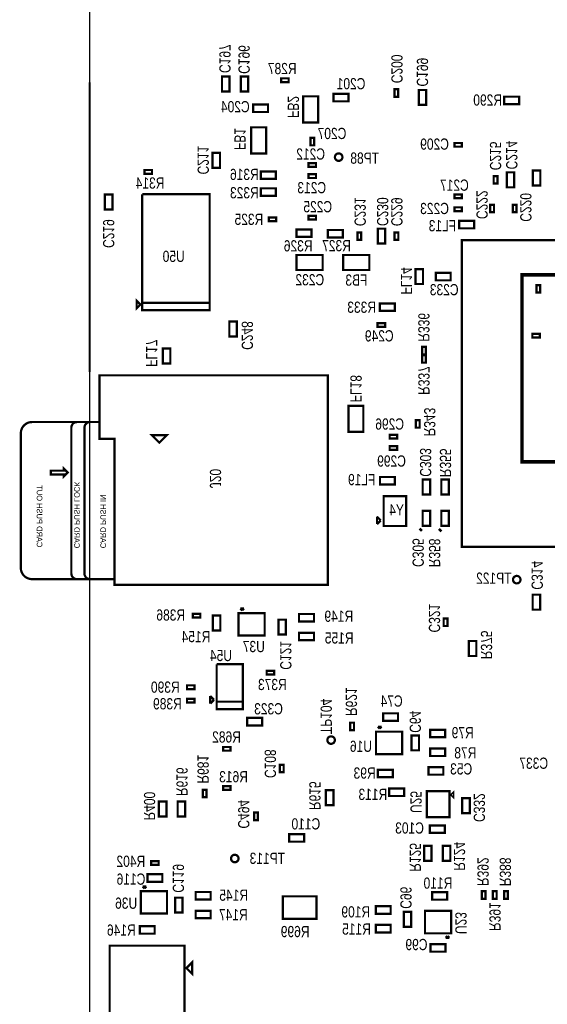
# Model space of a CAD drawing. Extents: x -387 to 3825, y -1404 to 6494.
# Tile 3 of 5: x -337 to 1073, y 2139 to 4771. Entities that reach past the tile are written whole.
import ezdxf
from ezdxf.enums import TextEntityAlignment as Align

# ---------------------------------------------------------------- set-up
doc = ezdxf.new("R2010")
doc.units = 0
for name, color, linetype in [('BG_OUTLINE', 95, 'CONTINUOUS'), ('PG_ASSEMBLY_BOTTOM', 52, 'CONTINUOUS'), ('RD_ASSEMBLY_BOTTOM', 52, 'CONTINUOUS')]:
    doc.layers.add(name, color=color, linetype=linetype)

msp = doc.modelspace()

# ---------------------------------------------------------------- linework, layer by layer
at = {"layer": 'BG_OUTLINE'}
msp.add_lwpolyline([(-149.99, -150), (3196.46, -150), (3196.46, 5759.32), (-149.99, 5759.32)], close=True, dxfattribs=at)
at = {"layer": 'BG_OUTLINE', "const_width": 6}
msp.add_lwpolyline([(-149.99, 4603.9), (-149.99, 3828.9)], dxfattribs=at)
at = {"layer": 'PG_ASSEMBLY_BOTTOM'}
for points, const_width in [([(223.55, 4619.4), (223.55, 4579.4), (203.55, 4579.4), (203.55, 4619.4), (223.55, 4619.4)], 6), ([(253.55, 4579.4), (253.55, 4619.4), (273.55, 4619.4), (273.55, 4579.4), (253.55, 4579.4)], 6), ([(361.55, 4614.4), (381.55, 4614.4), (381.55, 4604.4), (361.55, 4604.4), (361.55, 4614.4)], 6), ([(674.08, 4585.26), (674.08, 4565.26), (664.08, 4565.26), (664.08, 4585.26), (674.08, 4585.26)], 6), ([(749.08, 4583.28), (749.08, 4543.28), (729.08, 4543.28), (729.08, 4583.28), (749.08, 4583.28)], 6), ([(420.17, 4496.4), (420.17, 4566.4), (460.17, 4566.4), (460.17, 4496.4), (420.17, 4496.4)], 6), ([(501.34, 4572.9), (541.34, 4572.9), (541.34, 4552.9), (501.34, 4552.9), (501.34, 4572.9)], 6), ([(997.6, 4545.43), (957.6, 4545.43), (957.6, 4565.43), (997.6, 4565.43), (997.6, 4545.43)], 6), ([(286.55, 4544.4), (326.55, 4544.4), (326.55, 4524.4), (286.55, 4524.4), (286.55, 4544.4)], 6), ([(281.78, 4413.45), (281.78, 4483.45), (321.78, 4483.45), (321.78, 4413.45), (281.78, 4413.45)], 6), ([(449.67, 4455.28), (449.67, 4435.28), (439.67, 4435.28), (439.67, 4455.28), (449.67, 4455.28)], 6), ([(844.43, 4431.61), (824.43, 4431.61), (824.43, 4441.61), (844.43, 4441.61), (844.43, 4431.61)], 6), ([(178.31, 4375.41), (178.31, 4415.41), (198.31, 4415.41), (198.31, 4375.41), (178.31, 4375.41)], 6), ([(-3.45, 4369.4), (16.55, 4369.4), (16.55, 4359.4), (-3.45, 4359.4), (-3.45, 4369.4)], 6), ([(434.67, 4387.87), (454.67, 4387.87), (454.67, 4377.87), (434.67, 4377.87), (434.67, 4387.87)], 6), ([(1054, 4368), (1054, 4328), (1034, 4328), (1034, 4368), (1054, 4368)], 6), ([(307.26, 4365.4), (347.26, 4365.4), (347.26, 4345.4), (307.26, 4345.4), (307.26, 4365.4)], 6), ([(434.67, 4357.87), (454.67, 4357.87), (454.67, 4347.87), (434.67, 4347.87), (434.67, 4357.87)], 6), ([(929.31, 4333.01), (929.31, 4353.01), (939.31, 4353.01), (939.31, 4333.01), (929.31, 4333.01)], 6), ([(984.31, 4363.01), (984.31, 4323.01), (964.31, 4323.01), (964.31, 4363.01), (984.31, 4363.01)], 6), ([(307.26, 4320.4), (347.26, 4320.4), (347.26, 4300.4), (307.26, 4300.4), (307.26, 4320.4)], 6), ([(-109.21, 4263.92), (-109.21, 4303.92), (-89.21, 4303.92), (-89.21, 4263.92), (-109.21, 4263.92)], 6), ([(170.49, 4014.47), (-9.51, 4014.47), (-9.51, 4304.47)], 6), ([(-9.51, 4304.47), (170.49, 4304.47), (170.49, 3994.47), (-9.51, 3994.47), (-9.51, 4014.47), (170.49, 4014.47)], 6), ([(844.43, 4293.82), (824.43, 4293.82), (824.43, 4303.82), (844.43, 4303.82), (844.43, 4293.82)], 6), ([(844.43, 4259.45), (824.43, 4259.45), (824.43, 4269.45), (844.43, 4269.45), (844.43, 4259.45)], 6), ([(920.25, 4256.44), (920.25, 4276.44), (930.25, 4276.44), (930.25, 4256.44), (920.25, 4256.44)], 6), ([(980.25, 4256.44), (980.25, 4276.44), (990.25, 4276.44), (990.25, 4256.44), (980.25, 4256.44)], 6), ([(328.55, 4242.4), (348.55, 4242.4), (348.55, 4232.4), (328.55, 4232.4), (328.55, 4242.4)], 6), ([(434.67, 4246.76), (454.67, 4246.76), (454.67, 4236.76), (434.67, 4236.76), (434.67, 4246.76)], 6), ([(402.55, 4210.4), (442.55, 4210.4), (442.55, 4190.4), (402.55, 4190.4), (402.55, 4210.4)], 6), ([(619.71, 4172.52), (619.71, 4212.52), (639.71, 4212.52), (639.71, 4172.52), (619.71, 4172.52)], 6), ([(836.98, 4233.48), (876.98, 4233.48), (876.98, 4213.48), (836.98, 4213.48), (836.98, 4233.48)], 6), ([(486.17, 4208.85), (526.17, 4208.85), (526.17, 4188.85), (486.17, 4188.85), (486.17, 4208.85)], 6), ([(565.65, 4182.52), (565.65, 4202.52), (575.65, 4202.52), (575.65, 4182.52), (565.65, 4182.52)], 6), ([(664.71, 4182.52), (664.71, 4202.52), (674.71, 4202.52), (674.71, 4182.52), (664.71, 4182.52)], 6), ([(844.45, 3361.56), (844.45, 4181.56), (1664.45, 4181.56), (1664.45, 3361.56), (844.45, 3361.56)], 6), ([(472.55, 4102.02), (402.55, 4102.02), (402.55, 4142.02), (472.55, 4142.02), (472.55, 4102.02)], 6), ([(597.15, 4102.02), (527.15, 4102.02), (527.15, 4142.02), (597.15, 4142.02), (597.15, 4102.02)], 6), ([(720.55, 4064.4), (720.55, 4104.4), (740.55, 4104.4), (740.55, 4064.4), (720.55, 4064.4)], 6), ([(814.55, 4074.4), (774.55, 4074.4), (774.55, 4094.4), (814.55, 4094.4), (814.55, 4074.4)], 6), ([(1482, 4089), (1482, 3589), (1005, 3589), (1005, 4089), (1482, 4089)], 9), ([(1053.45, 4061.57), (1053.45, 4041.56), (1043.45, 4041.56), (1043.45, 4061.57), (1053.45, 4061.57)], 6), ([(-14.51, 4009.47), (-24.51, 3999.47), (-24.51, 4019.47), (-14.51, 4009.47)], 6), ([(665.07, 3992.48), (625.07, 3992.48), (625.07, 4012.48), (665.07, 4012.48), (665.07, 3992.48)], 6), ([(223.19, 3924.46), (223.19, 3964.46), (243.19, 3964.46), (243.19, 3924.46), (223.19, 3924.46)], 6), ([(619.3, 3960.07), (639.3, 3960.07), (639.3, 3950.07), (619.3, 3950.07), (619.3, 3960.07)], 6), ([(1052.56, 3921.4), (1032.54, 3921.4), (1032.54, 3931.4), (1052.56, 3931.4), (1052.56, 3921.4)], 6), ([(748.13, 3896.31), (748.13, 3876.31), (738.13, 3876.31), (738.13, 3896.31), (748.13, 3896.31)], 6), ([(45.47, 3851.83), (45.47, 3891.83), (65.47, 3891.83), (65.47, 3851.83), (45.47, 3851.83)], 6), ([(738.13, 3854.27), (738.13, 3874.27), (748.13, 3874.27), (748.13, 3854.27), (738.13, 3854.27)], 6), ([(486.13, 3260.42), (486.13, 3820.42), (-123.87, 3820.42), (-123.87, 3650.42), (-83.87, 3650.42), (-83.87, 3260.42), (486.13, 3260.42)], 6), ([(581.2, 3739), (581.2, 3669), (541.2, 3669), (541.2, 3739), (581.2, 3739)], 6), ([(721.55, 3680.4), (721.55, 3700.4), (731.55, 3700.4), (731.55, 3680.4), (721.55, 3680.4)], 6), ([(36.13, 3640.42), (56.13, 3660.42), (16.13, 3660.42), (36.13, 3640.42)], 6), ([(671.49, 3651.14), (651.47, 3651.14), (651.47, 3661.14), (671.49, 3661.14), (671.49, 3651.14)], 6), ([(671.48, 3621.14), (651.48, 3621.14), (651.48, 3631.14), (671.48, 3631.14), (671.48, 3621.14)], 6), ([(-208.87, 3560.42), (-218.87, 3550.42), (-218.87, 3555.42), (-253.87, 3555.42), (-253.87, 3565.42), (-218.87, 3565.42), (-218.87, 3570.42), (-208.87, 3560.42)], 6), ([(625.55, 3548.4), (665.55, 3548.4), (665.55, 3528.4), (625.55, 3528.4), (625.55, 3548.4)], 6), ([(759.55, 3541.9), (759.55, 3501.9), (739.55, 3501.9), (739.55, 3541.9), (759.55, 3541.9)], 6), ([(789.55, 3501.9), (789.55, 3541.9), (809.55, 3541.9), (809.55, 3501.9), (789.55, 3501.9)], 6), ([(635.55, 3417.4), (635.55, 3497.4), (695.55, 3497.4), (695.55, 3417.4), (635.55, 3417.4)], 6), ([(739.55, 3417.9), (739.55, 3457.9), (759.55, 3457.9), (759.55, 3417.9), (739.55, 3417.9)], 6), ([(809.55, 3457.9), (809.55, 3417.9), (789.55, 3417.9), (789.55, 3457.9), (809.55, 3457.9)], 6), ([(617.55, 3422.4), (617.55, 3442.4)], 6), ([(617.55, 3442.4), (627.55, 3432.4)], 6), ([(627.55, 3432.4), (617.55, 3422.4)], 6), ([(737, 3410), (732, 3405)], 9), ([(789, 3409), (784, 3404)], 9), ([(1053.4, 3233.8), (1053.4, 3193.8), (1033.4, 3193.8), (1033.4, 3233.8), (1053.4, 3233.8)], 6), ([(317.58, 3184.6), (317.58, 3124.6), (247.58, 3124.6), (247.58, 3184.6), (317.58, 3184.6)], 6), ([(252.58, 3196.6), (262.58, 3196.6)], 6), ([(257.58, 3191.6), (252.58, 3196.6)], 6), ([(262.58, 3196.6), (257.58, 3191.6)], 6), ([(145.64, 3172.54), (125.64, 3172.54), (125.64, 3182.54), (145.64, 3182.54), (145.64, 3172.54)], 6), ([(179.2, 3138.25), (179.2, 3178.25), (199.2, 3178.25), (199.2, 3138.25), (179.2, 3138.25)], 6), ([(354.24, 3127.08), (354.24, 3167.08), (374.24, 3167.08), (374.24, 3127.08), (354.24, 3127.08)], 6), ([(409.24, 3182.08), (449.24, 3182.08), (449.24, 3162.08), (409.24, 3162.08), (409.24, 3182.08)], 6), ([(805.85, 3169.98), (805.85, 3149.98), (795.85, 3149.98), (795.85, 3169.98), (805.85, 3169.98)], 6), ([(409.24, 3132.08), (449.24, 3132.08), (449.24, 3112.08), (409.24, 3112.08), (409.24, 3132.08)], 6), ([(862.95, 3069.92), (862.95, 3109.92), (882.95, 3109.92), (882.95, 3069.92), (862.95, 3069.92)], 6), ([(189.2, 3047.76), (259.2, 3047.76), (259.2, 2927.76), (189.2, 2927.76), (189.2, 2947.76), (259.2, 2947.76)], 6), ([(259.2, 2947.76), (189.2, 2947.76), (189.2, 3047.76)], 6), ([(342.81, 3020.16), (322.81, 3020.16), (322.81, 3030.16), (342.81, 3030.16), (342.81, 3020.16)], 6), ([(109.95, 2991.36), (129.95, 2991.36), (129.95, 2981.36), (109.95, 2981.36), (109.95, 2991.36)], 6), ([(129.95, 2945.36), (109.95, 2945.36), (109.95, 2955.36), (129.95, 2955.36), (129.95, 2945.36)], 6), ([(172.2, 2942.76), (172.2, 2962.76)], 6), ([(172.2, 2962.76), (182.2, 2952.76)], 6), ([(182.2, 2952.76), (172.2, 2942.76)], 6), ([(270.73, 2904.23), (310.73, 2904.23), (310.73, 2884.23), (270.73, 2884.23), (270.73, 2904.23)], 6), ([(633.82, 2916.57), (673.82, 2916.57), (673.82, 2896.57), (633.82, 2896.57), (633.82, 2916.57)], 6), ([(546.25, 2871.68), (546.25, 2891.68), (556.25, 2891.68), (556.25, 2871.68), (546.25, 2871.68)], 6), ([(684.9, 2867.53), (684.9, 2807.53), (614.9, 2807.53), (614.9, 2867.53), (684.9, 2867.53)], 6), ([(619.9, 2880.53), (629.9, 2880.53)], 6), ([(624.9, 2875.53), (619.9, 2880.53)], 6), ([(629.9, 2880.53), (624.9, 2875.53)], 6), ([(759.9, 2872.53), (799.9, 2872.53), (799.9, 2852.53), (759.9, 2852.53), (759.9, 2872.53)], 6), ([(709.9, 2817.53), (709.9, 2857.53), (729.9, 2857.53), (729.9, 2817.53), (709.9, 2817.53)], 6), ([(206.38, 2826.6), (226.38, 2826.6), (226.38, 2816.6), (206.38, 2816.6), (206.38, 2826.6)], 6), ([(759.9, 2822.53), (799.9, 2822.53), (799.9, 2802.53), (759.9, 2802.53), (759.9, 2822.53)], 6), ([(368.3, 2779.16), (368.3, 2759.16), (358.3, 2759.16), (358.3, 2779.16), (368.3, 2779.16)], 6), ([(620.13, 2765.59), (660.13, 2765.59), (660.13, 2745.59), (620.13, 2745.59), (620.13, 2765.59)], 6), ([(794.9, 2752.53), (754.9, 2752.53), (754.9, 2772.53), (794.9, 2772.53), (794.9, 2752.53)], 6), ([(152.1, 2692.1), (152.1, 2712.1), (162.1, 2712.1), (162.1, 2692.1), (152.1, 2692.1)], 6), ([(226.38, 2712.1), (206.38, 2712.1), (206.38, 2722.1), (226.38, 2722.1), (226.38, 2712.1)], 6), ([(501.25, 2711.21), (501.25, 2671.21), (481.25, 2671.21), (481.25, 2711.21), (501.25, 2711.21)], 6), ([(690.13, 2695.59), (650.13, 2695.59), (650.13, 2715.59), (690.13, 2715.59), (690.13, 2695.59)], 6), ([(811.07, 2638.61), (751.07, 2638.61), (751.07, 2708.61), (811.07, 2708.61), (811.07, 2638.61)], 6), ([(816.07, 2698.61), (821.07, 2703.61), (821.07, 2693.61), (816.07, 2698.61)], 6), ([(865.32, 2689.69), (865.32, 2649.69), (845.32, 2649.69), (845.32, 2689.69), (865.32, 2689.69)], 6), ([(35.09, 2640.95), (35.09, 2680.95), (55.09, 2680.95), (55.09, 2640.95), (35.09, 2640.95)], 6), ([(85.09, 2640.95), (85.09, 2680.95), (105.09, 2680.95), (105.09, 2640.95), (85.09, 2640.95)], 6), ([(299.41, 2651.21), (299.41, 2631.21), (289.41, 2631.21), (289.41, 2651.21), (299.41, 2651.21)], 6), ([(758.55, 2616.95), (798.55, 2616.95), (798.55, 2596.95), (758.55, 2596.95), (758.55, 2616.95)], 6), ([(423.07, 2573.34), (383.07, 2573.34), (383.07, 2593.34), (423.07, 2593.34), (423.07, 2573.34)], 6), ([(763.55, 2561.95), (763.55, 2521.95), (743.55, 2521.95), (743.55, 2561.95), (763.55, 2561.95)], 6), ([(813.55, 2561.95), (813.55, 2521.95), (793.55, 2521.95), (793.55, 2561.95), (813.55, 2561.95)], 6), ([(34.27, 2511.23), (14.27, 2511.23), (14.27, 2521.23), (34.27, 2521.23), (34.27, 2511.23)], 6), ([(4.27, 2486.23), (44.27, 2486.23), (44.27, 2466.23), (4.27, 2466.23), (4.27, 2486.23)], 6), ([(-8.37, 2453.23), (1.63, 2453.23)], 6), ([(-3.37, 2448.23), (-8.37, 2453.23)], 6), ([(1.63, 2453.23), (-3.37, 2448.23)], 6), ([(56.63, 2441.23), (56.63, 2381.23), (-13.37, 2381.23), (-13.37, 2441.23), (56.63, 2441.23)], 6), ([(78.29, 2383.71), (78.29, 2423.71), (98.29, 2423.71), (98.29, 2383.71), (78.29, 2383.71)], 6), ([(133.29, 2438.71), (173.29, 2438.71), (173.29, 2418.71), (133.29, 2418.71), (133.29, 2438.71)], 6), ([(456.09, 2367.32), (366.09, 2367.32), (366.09, 2427.32), (456.09, 2427.32), (456.09, 2367.32)], 6), ([(805.22, 2418.24), (765.22, 2418.24), (765.22, 2438.24), (805.22, 2438.24), (805.22, 2418.24)], 6), ([(907.42, 2440.76), (907.42, 2420.76), (897.42, 2420.76), (897.42, 2440.76), (907.42, 2440.76)], 6), ([(937.42, 2440.76), (937.42, 2420.76), (927.42, 2420.76), (927.42, 2440.76), (937.42, 2440.76)], 6), ([(957.42, 2420.76), (957.42, 2440.76), (967.42, 2440.76), (967.42, 2420.76), (957.42, 2420.76)], 6), ([(654.23, 2380.76), (614.23, 2380.76), (614.23, 2400.76), (654.23, 2400.76), (654.23, 2380.76)], 6), ([(133.29, 2388.71), (173.29, 2388.71), (173.29, 2368.71), (133.29, 2368.71), (133.29, 2388.71)], 6), ([(709.23, 2385.76), (709.23, 2345.76), (689.23, 2345.76), (689.23, 2385.76), (709.23, 2385.76)], 6), ([(745.89, 2328.24), (745.89, 2388.24), (815.89, 2388.24), (815.89, 2328.24), (745.89, 2328.24)], 6), ([(-16.22, 2347.47), (23.78, 2347.47), (23.78, 2327.47), (-16.22, 2327.47), (-16.22, 2347.47)], 6), ([(654.23, 2330.76), (614.23, 2330.76), (614.23, 2350.76), (654.23, 2350.76), (654.23, 2330.76)], 6), ([(800.89, 2316.24), (805.89, 2321.24)], 6), ([(810.89, 2316.24), (800.89, 2316.24)], 6), ([(805.89, 2321.24), (810.89, 2316.24)], 6), ([(-96.45, 2295.4), (-96.45, 1775.4), (103.55, 1775.4), (103.55, 2295.4), (-96.45, 2295.4)], 6), ([(800.89, 2279.2), (760.89, 2279.2), (760.89, 2299.2), (800.89, 2299.2), (800.89, 2279.2)], 6), ([(108.55, 2235.4), (123.55, 2250.4), (123.55, 2220.4), (108.55, 2235.4)], 6)]:
    msp.add_lwpolyline(points, dxfattribs=dict(at, const_width=const_width))
at = {"layer": 'PG_ASSEMBLY_BOTTOM', "const_width": 6}
for points in [[(525.21, 4403.73, 1), (505.21, 4403.73, 1), (525.21, 4403.73)], [(-83.87, 3275.42), (-148.87, 3275.42, -0.414214), (-163.87, 3290.42), (-163.87, 3680.42, -0.414214), (-148.87, 3695.42), (-133.87, 3695.42), (-183.87, 3695.42, 0.414214), (-198.87, 3680.42), (-198.87, 3290.42, 0.414214), (-183.87, 3275.42), (-118.87, 3275.42), (-303.87, 3275.42, -0.414214), (-333.87, 3305.42), (-333.87, 3665.42, -0.414214), (-303.87, 3695.42), (-123.87, 3695.42)], [(1001, 3274, 1), (981, 3274, 1), (1001, 3274)], [(505, 2845, 1), (485, 2845, 1), (505, 2845)], [(247.67, 2528.36, 1), (227.67, 2528.36, 1), (247.67, 2528.36)]]:
    msp.add_lwpolyline(points, format="xyb", dxfattribs=at)

# ---------------------------------------------------------------- texts
at = {"layer": 'PG_ASSEMBLY_BOTTOM', "text_generation_flag": 2}
for s, p in [('CARD PUSH OUT', (-291.37, 3360.42)), ('CARD PUSH LOCK', (-191.37, 3357.92)), ('CARD PUSH IN', (-121.37, 3357.92))]:
    msp.add_text(s, height=15, rotation=270, dxfattribs=at).set_placement(p)
at = {"layer": 'RD_ASSEMBLY_BOTTOM', "text_generation_flag": 2, "width": 0.8}
for s, p in [('C197', (196.45, 4628.6)), ('C196', (247.55, 4626.4)), ('C199', (723.98, 4592.48)), ('FB2', (379.17, 4508.4)), ('FB1', (236.78, 4422.45)), ('C211', (138.31, 4357.41)), ('C214', (962.69, 4370.99)), ('C230', (617.71, 4219.52)), ('C219', (-114.21, 4160.92)), ('FL14', (681.55, 4036.4)), ('C248', (256.19, 3888.46)), ('FL17', (0.47, 3842.83)), ('FL18', (546.8, 3748)), ('C303', (732.45, 3549.1)), ('R355', (785.55, 3547.9)), ('J20', (171.13, 3518.42)), ('C305', (712.55, 3307.9)), ('R358', (756.45, 3307.1)), ('C314', (1030.6, 3247.2)), ('R375', (895.25, 3061.18)), ('C121', (359, 3033.2)), ('TP104', (467, 2861)), ('C64', (704.9, 2864.53)), ('R616', (81.81, 2695.23)), ('R615', (436.75, 2657.79)), ('R400', (-5.01, 2630.04)), ('U25', (707, 2650)), ('C332', (876, 2626)), ('R125', (705, 2493)), ('R124', (823, 2496)), ('C119', (72, 2437)), ('C96', (680.01, 2393.92)), ('U23', (826.89, 2326.24))]:
    msp.add_text(s, height=30, rotation=270, dxfattribs=at).set_placement(p)
for s, p in [('C200', (655.92, 4639.7)), ('C215', (919.31, 4407.01)), ('C231', (557.65, 4257.52)), ('C229', (655.71, 4257.52)), ('C222', (883.25, 4276.44)), ('C220', (1000.25, 4269.44)), ('R336', (727.87, 3948.69)), ('R337', (728.13, 3806.27)), ('R343', (743.55, 3695.4)), ('C321', (756.15, 3171.02)), ('R621', (534.25, 2947.68)), ('C108', (317.7, 2781.84)), ('R681', (138.1, 2767.1)), ('C494', (246.59, 2646.79)), ('R392', (885.98, 2492.96)), ('R388', (945.42, 2492.76)), ('R391', (917.98, 2372.96))]:
    msp.add_text(s, height=30, rotation=270, dxfattribs=at).set_placement(p, align=Align.CENTER)
for s, p in [('R287', (364.45, 4625.6)), ('C207', (497.38, 4452.07)), ('C209', (771.43, 4423.61)), ('C212', (440.33, 4397.13)), ('R314', (11.45, 4319.6)), ('C217', (824.43, 4313.82)), ('C213', (443.33, 4307.13)), ('C225', (459.33, 4256.24)), ('C223', (771.43, 4251.45)), ('R325', (275.45, 4222.6)), ('U50', (74.51, 4123.53)), ('C249', (623.7, 3910.93)), ('C296', (651.48, 3675.14)), ('C299', (656.48, 3576.14)), ('R386', (66.64, 3164.54)), ('U54', (200.8, 3056.24)), ('R390', (52.05, 2971.64)), ('R373', (338.13, 2978.7)), ('R389', (57.71, 2927.12)), ('R682', (215.62, 2838.4)), ('C337', (1036.35, 2768.2)), ('R613', (234.38, 2732.1)), ('R402', (-40, 2506)), ('R699', (399, 2318))]:
    msp.add_text(s, height=30, dxfattribs=at).set_placement(p, align=Align.CENTER)
for s, p in [('C201', (586.66, 4585.1)), ('R290', (951.6, 4541.43)), ('C204', (277.45, 4523.6)), ('TP88', (623.07, 4386.11)), ('R316', (301.74, 4342.6)), ('R323', (301.74, 4293.6)), ('FL13', (829.02, 4205.52)), ('R326', (445.45, 4151.6)), ('R327', (547.83, 4152.15)), ('C232', (476.55, 4061.02)), ('FB3', (592.15, 4060.02)), ('C233', (835.55, 4034.4)), ('R333', (615.07, 3987.48)), ('FL19', (613.45, 3526.6)), ('Y4', (689.6, 3445.55)), ('TP122', (977, 3263)), ('R149', (554, 3161.2)), ('R154', (172.3, 3106.8)), ('R155', (555, 3103.2)), ('U37', (318, 3080.2)), ('C74', (686.18, 2934.43)), ('C323', (366.27, 2913.77)), ('R79', (876, 2850)), ('U16', (604.18, 2813.49)), ('R78', (883, 2796)), ('R93', (613.93, 2741.89)), ('C53', (872, 2753)), ('R113', (645, 2685)), ('C110', (466, 2606)), ('C103', (743, 2595)), ('TP113', (372, 2514)), ('C116', (-1.23, 2458.29)), ('R110', (818.85, 2447.62)), ('U36', (-23, 2394)), ('R145', (273.05, 2415.33)), ('R109', (599.23, 2370.76)), ('R147', (272.05, 2363.33)), ('R146', (-27, 2322)), ('R115', (601.23, 2324.76)), ('C99', (752.54, 2283.34))]:
    msp.add_text(s, height=30, dxfattribs=at).set_placement(p)

doc.saveas('drawing.dxf')
